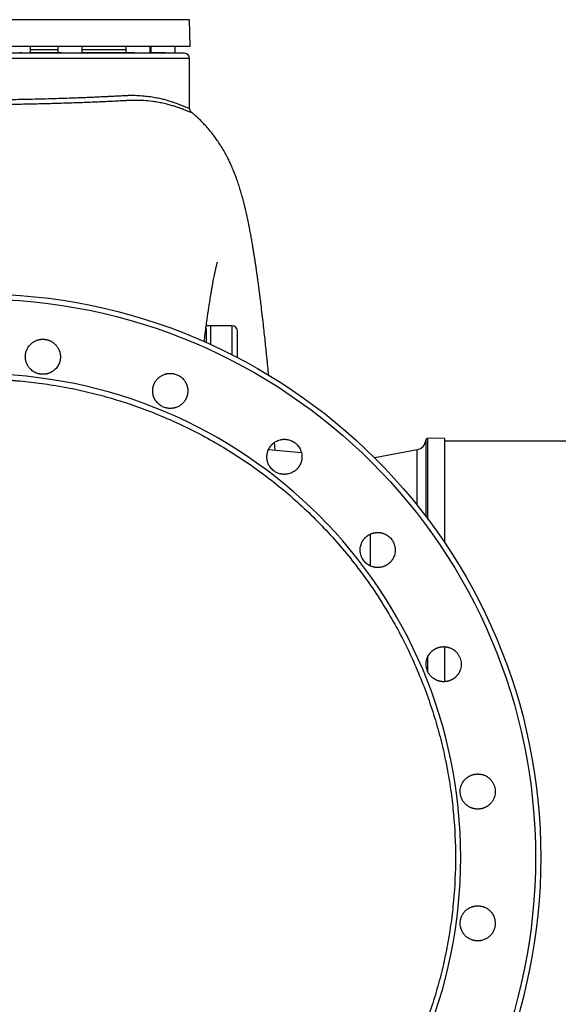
# Model space of a CAD drawing. Header units: inches. Extents: x -21 to 109, y -42 to 31.
# Tile 8 of 15: x 2 to 22, y -5 to 31. Entities that reach past the tile are written whole.
import ezdxf

# ---------------------------------------------------------------- set-up
doc = ezdxf.new("R2010")
doc.units = ezdxf.units.IN
doc.header["$MEASUREMENT"] = 0

msp = doc.modelspace()

# ---------------------------------------------------------------- linework, layer by layer
at = {"color": 7, "linetype": 'Continuous', "lineweight": 25}
for p, q in [((7.873, 31.024), (-7.874, 31.024)), ((7.891, 30.039), (7.873, 31.024)), ((-7.891, 30.039), (7.891, 30.039)), ((1.984, 29.788), (1.984, 30.039)), ((1.984, 29.921), (2.992, 29.921)), ((2.992, 30.039), (2.992, 29.797)), ((3.898, 29.789), (3.898, 30.039)), ((3.898, 29.921), (5.514, 29.921)), ((5.514, 30.039), (5.514, 29.8)), ((6.419, 29.781), (6.419, 30.039)), ((6.437, 30.039), (6.437, 29.809)), ((7.343, 29.785), (7.343, 30.039)), ((3.062, 29.8), (1.984, 29.8)), ((5.514, 29.8), (3.898, 29.8)), ((6.437, 29.809), (6.419, 29.815)), ((6.489, 29.8), (6.419, 29.8)), ((7.681, 29.779), (7.343, 29.785)), ((7.874, 27.736), (7.874, 29.582)), ((7.932, 27.602), (7.933, 27.601)), ((8.661, 19.685), (8.489, 19.688)), ((9.449, 19.685), (8.661, 19.685)), ((11.043, 15.072), (11.019, 15.373)), ((17.323, 15.512), (16.694, 15.523)), ((17.323, 11.647), (17.323, 15.512)), ((73.348, 15.413), (17.323, 15.413)), ((12.015, 14.987), (10.789, 15.094)), ((16.296, 15.096), (14.726, 14.794)), ((14.567, 10.799), (14.567, 11.979)), ((17.323, 6.515), (17.323, 7.806))]:
    msp.add_line(p, q, dxfattribs=at)
at = {"color": 8, "linetype": 'Continuous', "lineweight": 25}
for p, q in [((7.874, 29.582), (-7.874, 29.582)), ((7.681, 29.779), (-7.681, 29.779)), ((8.661, 18.992), (8.661, 19.685)), ((9.449, 18.613), (9.449, 19.685)), ((16.614, 15.451), (16.614, 12.637)), ((16.694, 12.531), (16.694, 15.523)), ((16.296, 13.044), (16.296, 15.096)), ((16.694, 6.873), (16.694, 7.445))]:
    msp.add_line(p, q, dxfattribs=at)
at = {"color": 7, "linetype": 'Continuous', "lineweight": 25}
for radius in [20.874, 20.681]:
    msp.add_circle((0, 0), radius, dxfattribs=at)
for centre, radius, start, end in [((7.677, 29.582), 0.197, 360, 89), ((9.449, 19.488), 0.197, 0, 90), ((0, 0), 17.91, 270, 90), ((16.222, 15.483), 0.394, 280.8855, 355.2723), ((16.693, 15.444), 0.0787, 89, 175.2725)]:
    msp.add_arc(centre, radius, start, end, dxfattribs=at)
for points, knots in [([(1.984, 29.792), (1.984, 29.792), (1.984, 29.792), (1.983, 29.792), (1.982, 29.791), (1.981, 29.791), (1.979, 29.791), (1.977, 29.791), (1.975, 29.791), (1.972, 29.791), (1.965, 29.791), (1.951, 29.79), (1.926, 29.79), (1.895, 29.789), (1.86, 29.789), (1.822, 29.789), (1.783, 29.789), (1.744, 29.79), (1.706, 29.79), (1.671, 29.79), (1.64, 29.791), (1.615, 29.792), (1.6, 29.792), (1.591, 29.793), (1.587, 29.793), (1.584, 29.793), (1.583, 29.793), (1.582, 29.794), (1.582, 29.794)], [0, 0, 0, 0, 0.01393, 0.027796, 0.041625, 0.055444, 0.06928, 0.083159, 0.097108, 0.111153, 0.12532, 0.187939, 0.250388, 0.312665, 0.375678, 0.438289, 0.500279, 0.562173, 0.62509, 0.688032, 0.749923, 0.81199, 0.87452, 0.90575, 0.937095, 0.958114, 0.979051, 1, 1, 1, 1]), ([(3.898, 29.789), (3.898, 29.789), (3.898, 29.789), (3.897, 29.788), (3.896, 29.788), (3.894, 29.788), (3.893, 29.788), (3.89, 29.788), (3.888, 29.787), (3.884, 29.787), (3.881, 29.787), (3.877, 29.787), (3.873, 29.787), (3.868, 29.787), (3.853, 29.786), (3.823, 29.786), (3.767, 29.785), (3.698, 29.785), (3.619, 29.785), (3.534, 29.785), (3.445, 29.786), (3.357, 29.787), (3.271, 29.788), (3.192, 29.789), (3.134, 29.79), (3.094, 29.791), (3.068, 29.792), (3.045, 29.793), (3.029, 29.794), (3.017, 29.794), (3.01, 29.795), (3.003, 29.795), (2.998, 29.795), (2.995, 29.796), (2.993, 29.796), (2.992, 29.796), (2.992, 29.797)], [0, 0, 0, 0, 0.009612, 0.019199, 0.028771, 0.038336, 0.047903, 0.057479, 0.067074, 0.076696, 0.086353, 0.096054, 0.105807, 0.115621, 0.125502, 0.188068, 0.250074, 0.31194, 0.374882, 0.437765, 0.499672, 0.561667, 0.624251, 0.687446, 0.749522, 0.780904, 0.812282, 0.84352, 0.874708, 0.892992, 0.911051, 0.928944, 0.946727, 0.96446, 0.982199, 1, 1, 1, 1]), ([(6.419, 29.786), (6.419, 29.786), (6.419, 29.786), (6.419, 29.786), (6.418, 29.786), (6.416, 29.786), (6.414, 29.785), (6.412, 29.785), (6.409, 29.785), (6.406, 29.785), (6.403, 29.785), (6.399, 29.785), (6.394, 29.785), (6.39, 29.785), (6.375, 29.785), (6.345, 29.785), (6.289, 29.785), (6.22, 29.786), (6.141, 29.786), (6.055, 29.787), (5.967, 29.789), (5.878, 29.79), (5.793, 29.792), (5.714, 29.793), (5.645, 29.795), (5.588, 29.796), (5.556, 29.797), (5.539, 29.798), (5.531, 29.798), (5.525, 29.799), (5.52, 29.799), (5.517, 29.799), (5.514, 29.799), (5.514, 29.8), (5.514, 29.8)], [0, 0, 0, 0, 0.009642, 0.019257, 0.028855, 0.038441, 0.048026, 0.057615, 0.067217, 0.076839, 0.086489, 0.096175, 0.105903, 0.115682, 0.125517, 0.188117, 0.250107, 0.312004, 0.374932, 0.437955, 0.499741, 0.561968, 0.624339, 0.687669, 0.749627, 0.812299, 0.874691, 0.892884, 0.910879, 0.928734, 0.946511, 0.964273, 0.982082, 1, 1, 1, 1]), ([(6.437, 29.809), (6.437, 29.809), (6.437, 29.809), (6.438, 29.808), (6.439, 29.808), (6.441, 29.807), (6.444, 29.806), (6.45, 29.805), (6.458, 29.803), (6.466, 29.801), (6.474, 29.801), (6.481, 29.8), (6.487, 29.8), (6.489, 29.8)], [0, 0, 0, 0, 0.057866, 0.11891, 0.18314, 0.250561, 0.35729, 0.499881, 0.649098, 0.749271, 0.839153, 0.922724, 1, 1, 1, 1]), ([(7.343, 29.785), (7.342, 29.785), (7.342, 29.785), (7.342, 29.785), (7.341, 29.785), (7.339, 29.785), (7.337, 29.785), (7.335, 29.785), (7.333, 29.785), (7.329, 29.785), (7.326, 29.785), (7.322, 29.785), (7.311, 29.785), (7.289, 29.786), (7.248, 29.786), (7.197, 29.787), (7.137, 29.788), (7.07, 29.789), (6.999, 29.791), (6.925, 29.792), (6.849, 29.793), (6.775, 29.795), (6.704, 29.796), (6.638, 29.797), (6.592, 29.798), (6.562, 29.798), (6.545, 29.799), (6.529, 29.799), (6.515, 29.799), (6.501, 29.8), (6.493, 29.8), (6.489, 29.8)], [0, 0, 0, 0, 0.011433, 0.022828, 0.034195, 0.045541, 0.056875, 0.068206, 0.079542, 0.090892, 0.102266, 0.113671, 0.125115, 0.187585, 0.249988, 0.3125, 0.374959, 0.437681, 0.499833, 0.562433, 0.624797, 0.687592, 0.749673, 0.81226, 0.874624, 0.895748, 0.916687, 0.93751, 0.958288, 0.979095, 1, 1, 1, 1]), ([(5.564, 28.026), (5.56, 28.026), (5.55, 28.026), (5.529, 28.025), (5.49, 28.023), (5.416, 28.019), (5.265, 28.011), (4.955, 27.996), (4.49, 27.974), (3.9, 27.95), (3.384, 27.932), (2.96, 27.919), (2.634, 27.91), (2.306, 27.902), (1.972, 27.895), (1.637, 27.889), (1.379, 27.885), (1.202, 27.883), (1.104, 27.881), (1.006, 27.88), (0.908, 27.879), (0.81, 27.879), (0.713, 27.878), (0.649, 27.877), (0.616, 27.877)], [0, 0, 0, 0, 0.002474, 0.007714, 0.015739, 0.031469, 0.062908, 0.125752, 0.251411, 0.376147, 0.50058, 0.564165, 0.625658, 0.689221, 0.751047, 0.813913, 0.875528, 0.89345, 0.911355, 0.929227, 0.947047, 0.964796, 0.982452, 1, 1, 1, 1]), ([(7.934, 27.601), (7.917, 27.619), (7.883, 27.656), (7.877, 27.712), (7.874, 27.74)], [0, 0, 0, 0, 0.503044, 1, 1, 1, 1]), ([(10.8, 17.855), (10.796, 17.904), (10.784, 18.023), (10.767, 18.203), (10.748, 18.39), (10.727, 18.596), (10.703, 18.837), (10.672, 19.126), (10.639, 19.435), (10.602, 19.765), (10.562, 20.116), (10.524, 20.431), (10.49, 20.707), (10.461, 20.935), (10.432, 21.153), (10.407, 21.341), (10.386, 21.494), (10.368, 21.622), (10.35, 21.746), (10.331, 21.875), (10.311, 22.011), (10.29, 22.151), (10.268, 22.294), (10.244, 22.439), (10.221, 22.581), (10.199, 22.712), (10.18, 22.821), (10.164, 22.912), (10.15, 22.992), (10.135, 23.075), (10.118, 23.167), (10.098, 23.271), (10.075, 23.387), (10.052, 23.505), (10.028, 23.617), (10.004, 23.73), (9.98, 23.839), (9.957, 23.938), (9.939, 24.016), (9.922, 24.085), (9.906, 24.153), (9.887, 24.226), (9.866, 24.311), (9.84, 24.408), (9.812, 24.509), (9.782, 24.613), (9.751, 24.716), (9.719, 24.82), (9.687, 24.919), (9.653, 25.021), (9.622, 25.11), (9.592, 25.192), (9.564, 25.267), (9.533, 25.346), (9.503, 25.422), (9.476, 25.486), (9.454, 25.537), (9.433, 25.585), (9.409, 25.641), (9.377, 25.71), (9.34, 25.789), (9.293, 25.884), (9.229, 26.008), (9.132, 26.184), (9.02, 26.37), (8.905, 26.544), (8.799, 26.693), (8.693, 26.83), (8.584, 26.964), (8.461, 27.103), (8.321, 27.251), (8.186, 27.382), (8.075, 27.482), (8, 27.546), (7.955, 27.584), (7.934, 27.601), (7.932, 27.602)], [0, 0, 0, 0, 0.011755, 0.028862, 0.044264, 0.05805, 0.080466, 0.10519, 0.132229, 0.161622, 0.193686, 0.228529, 0.250372, 0.273195, 0.295969, 0.316039, 0.330836, 0.343634, 0.356424, 0.370193, 0.384944, 0.400632, 0.41626, 0.432704, 0.449757, 0.465286, 0.478736, 0.488427, 0.497895, 0.507553, 0.518429, 0.531086, 0.545376, 0.561122, 0.574615, 0.587547, 0.603371, 0.615317, 0.625223, 0.633358, 0.641809, 0.651006, 0.661448, 0.674139, 0.687847, 0.699818, 0.713978, 0.726788, 0.738743, 0.750775, 0.763865, 0.770984, 0.779428, 0.789067, 0.797871, 0.80516, 0.81093, 0.815192, 0.821024, 0.828217, 0.83678, 0.845222, 0.857625, 0.873561, 0.891734, 0.90733, 0.920314, 0.931494, 0.943015, 0.955024, 0.967883, 0.98209, 0.989559, 0.995377, 0.999677, 1, 1, 1, 1]), ([(8.412, 19.102), (8.415, 19.128), (8.432, 19.257), (8.46, 19.47), (8.494, 19.728), (8.526, 19.952), (8.554, 20.152), (8.582, 20.339), (8.61, 20.523), (8.638, 20.703), (8.666, 20.875), (8.693, 21.036), (8.718, 21.177), (8.741, 21.303), (8.762, 21.415), (8.781, 21.513), (8.796, 21.584), (8.806, 21.634), (8.814, 21.673), (8.824, 21.719), (8.835, 21.766), (8.845, 21.81), (8.853, 21.845), (8.861, 21.88), (8.87, 21.918), (8.881, 21.958), (8.89, 21.992), (8.897, 22.018), (8.901, 22.032), (8.903, 22.038), (8.904, 22.041), (8.903, 22.04), (8.903, 22.04)], [0, 0, 0, 0, 0.015755, 0.077083, 0.133415, 0.183015, 0.228118, 0.272929, 0.319522, 0.367886, 0.417223, 0.464854, 0.510568, 0.550275, 0.590552, 0.629283, 0.662546, 0.676728, 0.694425, 0.715924, 0.741145, 0.765105, 0.784762, 0.800755, 0.830671, 0.863389, 0.896654, 0.928912, 0.96051, 0.978352, 0.99633, 1, 1, 1, 1]), ([(9.646, 18.505), (9.646, 18.554), (9.646, 18.705), (9.646, 18.91), (9.646, 19.122), (9.646, 19.285), (9.646, 19.402), (9.646, 19.475), (9.646, 19.484), (9.646, 19.488)], [0, 0, 0, 0, 0.074226, 0.228522, 0.382818, 0.537113, 0.691409, 0.845704, 1, 1, 1, 1]), ([(1.791, 18.541), (1.791, 18.546), (1.791, 18.557), (1.792, 18.573), (1.793, 18.589), (1.794, 18.605), (1.796, 18.62), (1.798, 18.636), (1.801, 18.652), (1.804, 18.667), (1.807, 18.683), (1.811, 18.698), (1.815, 18.714), (1.819, 18.729), (1.824, 18.744), (1.829, 18.759), (1.835, 18.775), (1.849, 18.811), (1.877, 18.867), (1.924, 18.937), (1.976, 18.997), (2.031, 19.046), (2.084, 19.085), (2.141, 19.118), (2.19, 19.141), (2.23, 19.155), (2.259, 19.165), (2.289, 19.173), (2.319, 19.179), (2.349, 19.184), (2.379, 19.188), (2.41, 19.19), (2.431, 19.19), (2.441, 19.19)], [0, 0, 0, 0, 0.01571, 0.031368, 0.046982, 0.062562, 0.078117, 0.093656, 0.10919, 0.124727, 0.140277, 0.15585, 0.171456, 0.187104, 0.202803, 0.218563, 0.234395, 0.250306, 0.333586, 0.416415, 0.500227, 0.565882, 0.631633, 0.695149, 0.758716, 0.789089, 0.819277, 0.849341, 0.879344, 0.909349, 0.939419, 0.969615, 1, 1, 1, 1]), ([(2.441, 19.19), (2.447, 19.19), (2.458, 19.19), (2.475, 19.19), (2.491, 19.189), (2.508, 19.187), (2.525, 19.185), (2.541, 19.183), (2.557, 19.18), (2.574, 19.177), (2.59, 19.173), (2.606, 19.169), (2.622, 19.165), (2.638, 19.16), (2.654, 19.155), (2.67, 19.149), (2.721, 19.129), (2.803, 19.086), (2.899, 19.006), (2.976, 18.915), (3.02, 18.839), (3.043, 18.785), (3.054, 18.755), (3.064, 18.726), (3.072, 18.695), (3.079, 18.665), (3.084, 18.634), (3.088, 18.603), (3.09, 18.572), (3.09, 18.551), (3.091, 18.541)], [0, 0, 0, 0, 0.0165489, 0.033034, 0.0494649, 0.0658513, 0.0822032, 0.0985303, 0.1148427, 0.1311502, 0.1474629, 0.1637907, 0.1801435, 0.1965314, 0.2129641, 0.2294514, 0.246003, 0.3728569, 0.4996668, 0.6117813, 0.7236712, 0.7548703, 0.7857781, 0.8164654, 0.8470041, 0.8774669, 0.9079262, 0.9384543, 0.9691224, 1, 1, 1, 1]), ([(2.441, 17.891), (2.435, 17.891), (2.424, 17.891), (2.407, 17.892), (2.391, 17.893), (2.374, 17.894), (2.358, 17.896), (2.341, 17.899), (2.325, 17.901), (2.309, 17.905), (2.292, 17.908), (2.276, 17.912), (2.26, 17.917), (2.244, 17.922), (2.229, 17.927), (2.213, 17.933), (2.175, 17.947), (2.118, 17.975), (2.046, 18.023), (1.97, 18.089), (1.897, 18.177), (1.852, 18.262), (1.829, 18.322), (1.819, 18.352), (1.811, 18.383), (1.804, 18.414), (1.798, 18.445), (1.794, 18.477), (1.792, 18.509), (1.791, 18.53), (1.791, 18.541)], [0, 0, 0, 0, 0.016521, 0.032965, 0.049342, 0.065665, 0.081946, 0.098197, 0.114429, 0.130656, 0.146889, 0.163141, 0.179423, 0.195748, 0.212127, 0.228573, 0.245097, 0.330244, 0.414614, 0.499864, 0.624554, 0.749675, 0.781064, 0.812273, 0.843377, 0.874452, 0.905575, 0.936822, 0.968272, 1, 1, 1, 1]), ([(3.091, 18.541), (3.091, 18.535), (3.09, 18.525), (3.09, 18.508), (3.089, 18.492), (3.087, 18.476), (3.086, 18.461), (3.084, 18.445), (3.081, 18.429), (3.078, 18.414), (3.075, 18.398), (3.071, 18.383), (3.067, 18.367), (3.063, 18.352), (3.058, 18.337), (3.053, 18.322), (3.047, 18.307), (3.032, 18.27), (3.005, 18.215), (2.958, 18.144), (2.905, 18.084), (2.851, 18.035), (2.796, 17.996), (2.739, 17.962), (2.69, 17.94), (2.651, 17.926), (2.622, 17.916), (2.592, 17.909), (2.562, 17.902), (2.532, 17.897), (2.502, 17.894), (2.472, 17.892), (2.451, 17.891), (2.441, 17.891)], [0, 0, 0, 0, 0.015909, 0.031737, 0.047496, 0.063193, 0.07884, 0.094444, 0.110017, 0.125567, 0.141104, 0.156639, 0.172179, 0.187735, 0.203317, 0.218933, 0.234593, 0.250306, 0.334135, 0.416956, 0.500228, 0.566661, 0.633006, 0.696792, 0.760545, 0.790739, 0.820713, 0.850538, 0.880288, 0.910035, 0.939855, 0.969819, 1, 1, 1, 1]), ([(6.529, 17.445), (6.53, 17.451), (6.533, 17.461), (6.538, 17.477), (6.543, 17.492), (6.549, 17.507), (6.555, 17.522), (6.561, 17.537), (6.567, 17.552), (6.575, 17.566), (6.582, 17.581), (6.59, 17.595), (6.598, 17.609), (6.606, 17.623), (6.631, 17.661), (6.678, 17.721), (6.758, 17.794), (6.852, 17.855), (6.931, 17.888), (6.986, 17.904), (7.014, 17.911), (7.042, 17.917), (7.07, 17.921), (7.099, 17.925), (7.128, 17.927), (7.147, 17.927), (7.156, 17.927)], [0, 0, 0, 0, 0.019093, 0.038138, 0.057146, 0.076129, 0.0951, 0.114069, 0.13305, 0.152053, 0.171091, 0.190177, 0.209321, 0.228536, 0.247834, 0.371599, 0.495949, 0.629353, 0.76311, 0.797087, 0.830915, 0.864656, 0.898372, 0.932126, 0.965982, 1, 1, 1, 1]), ([(7.156, 17.927), (7.162, 17.927), (7.173, 17.927), (7.189, 17.926), (7.205, 17.925), (7.221, 17.924), (7.237, 17.922), (7.253, 17.92), (7.269, 17.917), (7.285, 17.914), (7.32, 17.907), (7.372, 17.892), (7.44, 17.863), (7.505, 17.827), (7.565, 17.784), (7.621, 17.734), (7.668, 17.679), (7.709, 17.622), (7.742, 17.561), (7.769, 17.496), (7.79, 17.427), (7.803, 17.356), (7.806, 17.297), (7.806, 17.253), (7.804, 17.224), (7.801, 17.195), (7.797, 17.166), (7.791, 17.137), (7.786, 17.119), (7.784, 17.109)], [0, 0, 0, 0, 0.013652, 0.027278, 0.040884, 0.05448, 0.068072, 0.081668, 0.095277, 0.108906, 0.122562, 0.184275, 0.246, 0.308183, 0.370378, 0.433037, 0.495697, 0.552651, 0.609584, 0.669774, 0.729897, 0.791271, 0.85252, 0.877263, 0.901875, 0.926404, 0.950901, 0.975417, 1, 1, 1, 1]), ([(0, 17.717), (0.028, 17.716), (0.084, 17.716), (0.168, 17.716), (0.252, 17.715), (0.336, 17.713), (0.42, 17.712), (0.503, 17.709), (0.587, 17.707), (0.671, 17.704), (0.755, 17.701), (0.839, 17.697), (0.922, 17.693), (1.006, 17.688), (1.09, 17.683), (1.174, 17.678), (1.257, 17.672), (1.341, 17.666), (1.425, 17.659), (1.508, 17.652), (1.701, 17.635), (2.002, 17.605), (2.411, 17.553), (2.818, 17.493), (3.367, 17.398), (4.056, 17.253), (4.884, 17.037), (5.707, 16.78), (6.53, 16.477), (7.342, 16.132), (8.145, 15.742), (8.931, 15.309), (9.702, 14.833), (10.449, 14.317), (11.173, 13.759), (11.868, 13.164), (12.533, 12.533), (13.164, 11.868), (13.759, 11.173), (14.317, 10.449), (14.833, 9.702), (15.309, 8.931), (15.742, 8.145), (16.132, 7.342), (16.477, 6.53), (16.78, 5.707), (17.037, 4.884), (17.253, 4.056), (17.426, 3.233), (17.558, 2.411), (17.68, 1.338), (17.74, 0), (17.68, -1.338), (17.558, -2.411), (17.426, -3.233), (17.253, -4.055), (17.037, -4.884), (16.78, -5.707), (16.477, -6.53), (16.132, -7.342), (15.742, -8.145), (15.309, -8.931), (14.833, -9.702), (14.317, -10.449), (13.759, -11.173), (13.164, -11.868), (12.533, -12.533), (11.868, -13.164), (11.173, -13.759), (10.449, -14.317), (9.702, -14.833), (8.931, -15.309), (8.145, -15.742), (7.342, -16.132), (6.53, -16.477), (5.707, -16.78), (4.884, -17.037), (4.056, -17.253), (3.367, -17.398), (2.818, -17.493), (2.411, -17.553), (2.002, -17.605), (1.676, -17.638), (1.433, -17.659), (1.274, -17.671), (1.115, -17.682), (0.956, -17.691), (0.797, -17.699), (0.638, -17.705), (0.478, -17.71), (0.319, -17.714), (0.159, -17.716), (0.053, -17.716), (0, -17.717)], [0, 0, 0, 0, 0.001508, 0.003016, 0.004524, 0.006032, 0.007539, 0.009047, 0.010554, 0.012061, 0.013568, 0.015075, 0.016582, 0.018089, 0.019596, 0.021104, 0.022611, 0.024119, 0.025627, 0.027135, 0.028643, 0.036047, 0.043447, 0.050847, 0.058251, 0.073493, 0.088736, 0.104366, 0.119996, 0.13595, 0.151904, 0.16811, 0.184316, 0.200694, 0.217073, 0.233539, 0.250006, 0.266472, 0.282938, 0.299317, 0.315696, 0.331901, 0.348108, 0.364061, 0.380016, 0.395645, 0.411276, 0.426518, 0.441761, 0.456563, 0.471366, 0.5, 0.528634, 0.543436, 0.558239, 0.573481, 0.588724, 0.604354, 0.619984, 0.635938, 0.651892, 0.668098, 0.684304, 0.700683, 0.717062, 0.733528, 0.749994, 0.76646, 0.782927, 0.799305, 0.815684, 0.83189, 0.848096, 0.86405, 0.880004, 0.895634, 0.911264, 0.926506, 0.941749, 0.949153, 0.956553, 0.963953, 0.971357, 0.974222, 0.977087, 0.979951, 0.982815, 0.985678, 0.988542, 0.991405, 0.994269, 0.997134, 1, 1, 1, 1]), ([(7.156, 16.628), (7.151, 16.628), (7.14, 16.628), (7.124, 16.628), (7.108, 16.629), (7.092, 16.631), (7.076, 16.633), (7.06, 16.635), (7.044, 16.637), (7.028, 16.641), (6.993, 16.648), (6.941, 16.663), (6.872, 16.692), (6.808, 16.728), (6.747, 16.771), (6.692, 16.821), (6.643, 16.877), (6.601, 16.937), (6.566, 17.003), (6.538, 17.073), (6.519, 17.145), (6.509, 17.215), (6.506, 17.268), (6.507, 17.309), (6.509, 17.336), (6.512, 17.364), (6.517, 17.391), (6.522, 17.418), (6.527, 17.436), (6.529, 17.445)], [0, 0, 0, 0, 0.013675, 0.027317, 0.040935, 0.054539, 0.068139, 0.081743, 0.095362, 0.109003, 0.122678, 0.184501, 0.246338, 0.308683, 0.371044, 0.433905, 0.496798, 0.557402, 0.618075, 0.683339, 0.748753, 0.80433, 0.860077, 0.883384, 0.90664, 0.929886, 0.953167, 0.976523, 1, 1, 1, 1]), ([(7.784, 17.109), (7.782, 17.104), (7.78, 17.093), (7.775, 17.078), (7.769, 17.062), (7.764, 17.047), (7.758, 17.032), (7.752, 17.017), (7.745, 17.002), (7.738, 16.987), (7.73, 16.973), (7.723, 16.959), (7.714, 16.944), (7.706, 16.931), (7.681, 16.892), (7.633, 16.832), (7.553, 16.759), (7.459, 16.698), (7.379, 16.666), (7.325, 16.65), (7.297, 16.643), (7.269, 16.637), (7.241, 16.633), (7.213, 16.63), (7.185, 16.628), (7.166, 16.628), (7.156, 16.628)], [0, 0, 0, 0, 0.019415, 0.038747, 0.058009, 0.077212, 0.096368, 0.115491, 0.134591, 0.153682, 0.172776, 0.191884, 0.211019, 0.230193, 0.249417, 0.374288, 0.498603, 0.632703, 0.766419, 0.799982, 0.833367, 0.866642, 0.899873, 0.933132, 0.966484, 1, 1, 1, 1]), ([(10.822, 15.161), (10.825, 15.166), (10.83, 15.175), (10.839, 15.189), (10.848, 15.203), (10.857, 15.216), (10.867, 15.229), (10.877, 15.242), (10.887, 15.255), (10.898, 15.267), (10.909, 15.279), (10.92, 15.291), (10.932, 15.303), (10.944, 15.314), (10.968, 15.335), (11.005, 15.365), (11.065, 15.404), (11.138, 15.44), (11.207, 15.462), (11.257, 15.474), (11.289, 15.479), (11.32, 15.483), (11.352, 15.485), (11.374, 15.486), (11.384, 15.486)], [0, 0, 0, 0, 0.024149, 0.048235, 0.072273, 0.096279, 0.120268, 0.144255, 0.168256, 0.192286, 0.21636, 0.240496, 0.264707, 0.289009, 0.313419, 0.404731, 0.496347, 0.630291, 0.764655, 0.811781, 0.858769, 0.905727, 0.952768, 1, 1, 1, 1]), ([(11.384, 15.486), (11.389, 15.486), (11.4, 15.486), (11.415, 15.485), (11.431, 15.484), (11.446, 15.483), (11.461, 15.481), (11.477, 15.479), (11.492, 15.477), (11.507, 15.474), (11.522, 15.471), (11.537, 15.468), (11.575, 15.458), (11.633, 15.438), (11.709, 15.401), (11.779, 15.354), (11.843, 15.299), (11.899, 15.236), (11.945, 15.168), (11.982, 15.096), (12.009, 15.02), (12.028, 14.939), (12.035, 14.856), (12.033, 14.774), (12.022, 14.71), (12.01, 14.662), (12.001, 14.631), (11.99, 14.6), (11.977, 14.57), (11.963, 14.54), (11.952, 14.521), (11.947, 14.512)], [0, 0, 0, 0, 0.011404, 0.022783, 0.034141, 0.045486, 0.056823, 0.068157, 0.079497, 0.090846, 0.102212, 0.1136, 0.125016, 0.187145, 0.249291, 0.311097, 0.372915, 0.434397, 0.495889, 0.55414, 0.612381, 0.674127, 0.735806, 0.795585, 0.855236, 0.879553, 0.903712, 0.927774, 0.951802, 0.975857, 1, 1, 1, 1]), ([(11.384, 14.187), (11.379, 14.187), (11.369, 14.187), (11.353, 14.187), (11.338, 14.188), (11.322, 14.19), (11.307, 14.191), (11.291, 14.193), (11.276, 14.196), (11.261, 14.199), (11.245, 14.202), (11.23, 14.205), (11.193, 14.215), (11.134, 14.235), (11.058, 14.272), (10.988, 14.319), (10.925, 14.375), (10.869, 14.437), (10.823, 14.507), (10.785, 14.581), (10.757, 14.661), (10.739, 14.746), (10.733, 14.83), (10.737, 14.91), (10.748, 14.97), (10.76, 15.015), (10.769, 15.045), (10.78, 15.075), (10.792, 15.104), (10.806, 15.133), (10.817, 15.152), (10.822, 15.161)], [0, 0, 0, 0, 0.011495, 0.022956, 0.034392, 0.045809, 0.057215, 0.068615, 0.080017, 0.091429, 0.102858, 0.114309, 0.125791, 0.18812, 0.250453, 0.312258, 0.374075, 0.435358, 0.496659, 0.557343, 0.618078, 0.683465, 0.748988, 0.804223, 0.859629, 0.883023, 0.906343, 0.929643, 0.952982, 0.976415, 1, 1, 1, 1]), ([(11.947, 14.512), (11.944, 14.507), (11.939, 14.498), (11.931, 14.485), (11.922, 14.472), (11.913, 14.459), (11.904, 14.447), (11.895, 14.435), (11.885, 14.423), (11.875, 14.411), (11.865, 14.399), (11.855, 14.388), (11.828, 14.361), (11.781, 14.32), (11.708, 14.271), (11.628, 14.232), (11.56, 14.21), (11.509, 14.199), (11.478, 14.193), (11.447, 14.19), (11.416, 14.187), (11.395, 14.187), (11.384, 14.187)], [0, 0, 0, 0, 0.022878, 0.045682, 0.068424, 0.091118, 0.113776, 0.136412, 0.159039, 0.181668, 0.204314, 0.226988, 0.249704, 0.374831, 0.499526, 0.634228, 0.76851, 0.814979, 0.861249, 0.907434, 0.953646, 1, 1, 1, 1]), ([(14.377, 11.844), (14.381, 11.847), (14.388, 11.855), (14.4, 11.866), (14.412, 11.876), (14.424, 11.887), (14.437, 11.897), (14.449, 11.906), (14.462, 11.915), (14.475, 11.924), (14.488, 11.933), (14.502, 11.941), (14.516, 11.949), (14.53, 11.957), (14.544, 11.964), (14.558, 11.971), (14.573, 11.978), (14.593, 11.987), (14.618, 11.996), (14.648, 12.006), (14.678, 12.015), (14.709, 12.022), (14.741, 12.027), (14.772, 12.031), (14.804, 12.033), (14.826, 12.034), (14.836, 12.034)], [0, 0, 0, 0, 0.0313968, 0.0626885, 0.0938935, 0.1250302, 0.1561171, 0.1871731, 0.2182172, 0.2492685, 0.2803461, 0.3114693, 0.3426573, 0.3739294, 0.4053046, 0.436802, 0.4684406, 0.5002391, 0.5629773, 0.6253398, 0.6874741, 0.7495304, 0.8116601, 0.8740147, 0.9367451, 1, 1, 1, 1]), ([(14.836, 12.034), (14.842, 12.034), (14.853, 12.034), (14.87, 12.033), (14.886, 12.032), (14.903, 12.031), (14.919, 12.029), (14.936, 12.026), (14.952, 12.024), (14.968, 12.02), (14.985, 12.017), (15.001, 12.013), (15.017, 12.008), (15.057, 11.996), (15.121, 11.971), (15.202, 11.924), (15.276, 11.866), (15.34, 11.798), (15.394, 11.721), (15.436, 11.639), (15.466, 11.552), (15.484, 11.46), (15.488, 11.366), (15.478, 11.273), (15.456, 11.184), (15.43, 11.119), (15.407, 11.074), (15.392, 11.047), (15.375, 11.02), (15.357, 10.995), (15.338, 10.971), (15.317, 10.947), (15.303, 10.932), (15.296, 10.925)], [0, 0, 0, 0, 0.010925, 0.021819, 0.032688, 0.04354, 0.05438, 0.065217, 0.076056, 0.086906, 0.097773, 0.108663, 0.119583, 0.130541, 0.191606, 0.252706, 0.313835, 0.374977, 0.435992, 0.497019, 0.556455, 0.61589, 0.678527, 0.741106, 0.799456, 0.857678, 0.87821, 0.898597, 0.918886, 0.939124, 0.959358, 0.979634, 1, 1, 1, 1]), ([(14.836, 10.735), (14.831, 10.735), (14.82, 10.735), (14.803, 10.735), (14.786, 10.737), (14.77, 10.738), (14.754, 10.74), (14.737, 10.742), (14.721, 10.745), (14.705, 10.748), (14.689, 10.752), (14.673, 10.756), (14.657, 10.76), (14.617, 10.772), (14.554, 10.797), (14.474, 10.843), (14.4, 10.9), (14.334, 10.969), (14.279, 11.046), (14.236, 11.13), (14.206, 11.219), (14.188, 11.313), (14.185, 11.411), (14.196, 11.506), (14.219, 11.592), (14.244, 11.654), (14.267, 11.697), (14.282, 11.723), (14.298, 11.749), (14.316, 11.774), (14.335, 11.798), (14.355, 11.821), (14.37, 11.836), (14.377, 11.844)], [0, 0, 0, 0, 0.010913, 0.021787, 0.032627, 0.043442, 0.054239, 0.065025, 0.075807, 0.086593, 0.09739, 0.108206, 0.119048, 0.129923, 0.189897, 0.249846, 0.311573, 0.373305, 0.434865, 0.496437, 0.557577, 0.618752, 0.684076, 0.749518, 0.804371, 0.859392, 0.8795, 0.899526, 0.919514, 0.93951, 0.959559, 0.979707, 1, 1, 1, 1]), ([(15.296, 10.925), (15.292, 10.921), (15.284, 10.914), (15.272, 10.903), (15.26, 10.892), (15.248, 10.882), (15.236, 10.872), (15.223, 10.862), (15.21, 10.853), (15.197, 10.844), (15.184, 10.835), (15.17, 10.827), (15.156, 10.819), (15.143, 10.811), (15.128, 10.804), (15.114, 10.797), (15.1, 10.79), (15.08, 10.782), (15.055, 10.772), (15.024, 10.762), (14.994, 10.754), (14.963, 10.747), (14.932, 10.741), (14.9, 10.738), (14.868, 10.735), (14.847, 10.735), (14.836, 10.735)], [0, 0, 0, 0, 0.031793, 0.063427, 0.094921, 0.126293, 0.157562, 0.188749, 0.219871, 0.250948, 0.282, 0.313045, 0.344103, 0.375192, 0.406332, 0.437541, 0.468837, 0.500239, 0.563524, 0.62627, 0.688629, 0.750755, 0.812802, 0.874923, 0.937273, 1, 1, 1, 1]), ([(17.277, 6.507), (17.272, 6.507), (17.261, 6.507), (17.245, 6.508), (17.229, 6.509), (17.213, 6.51), (17.197, 6.512), (17.181, 6.514), (17.165, 6.516), (17.15, 6.519), (17.134, 6.523), (17.118, 6.527), (17.103, 6.531), (17.087, 6.535), (17.072, 6.54), (17.031, 6.554), (16.966, 6.583), (16.881, 6.639), (16.803, 6.708), (16.736, 6.792), (16.684, 6.884), (16.649, 6.982), (16.629, 7.083), (16.626, 7.187), (16.639, 7.292), (16.669, 7.391), (16.712, 7.481), (16.753, 7.542), (16.787, 7.583), (16.808, 7.606), (16.829, 7.627), (16.852, 7.648), (16.875, 7.667), (16.9, 7.686), (16.926, 7.703), (16.944, 7.714), (16.952, 7.719)], [0, 0, 0, 0, 0.00956, 0.019079, 0.028563, 0.038019, 0.047452, 0.056867, 0.066272, 0.075671, 0.085071, 0.094478, 0.103897, 0.113335, 0.122797, 0.132289, 0.190119, 0.247872, 0.311053, 0.374218, 0.435668, 0.497123, 0.556779, 0.616451, 0.679526, 0.74269, 0.798831, 0.855144, 0.8733, 0.891361, 0.909366, 0.927356, 0.945373, 0.963459, 0.981654, 1, 1, 1, 1]), ([(16.952, 7.719), (16.957, 7.722), (16.967, 7.727), (16.982, 7.735), (16.997, 7.742), (17.012, 7.749), (17.027, 7.756), (17.042, 7.762), (17.058, 7.768), (17.073, 7.773), (17.089, 7.778), (17.105, 7.783), (17.121, 7.787), (17.138, 7.791), (17.159, 7.795), (17.185, 7.8), (17.215, 7.803), (17.246, 7.806), (17.267, 7.806), (17.277, 7.806)], [0, 0, 0, 0, 0.04903, 0.097928, 0.146726, 0.195455, 0.244147, 0.292834, 0.34155, 0.390326, 0.439195, 0.48819, 0.537343, 0.586686, 0.636252, 0.727082, 0.817846, 0.90875, 1, 1, 1, 1]), ([(17.277, 7.806), (17.283, 7.806), (17.294, 7.806), (17.31, 7.805), (17.326, 7.804), (17.343, 7.803), (17.359, 7.801), (17.375, 7.799), (17.391, 7.796), (17.407, 7.793), (17.423, 7.79), (17.439, 7.786), (17.454, 7.782), (17.47, 7.777), (17.486, 7.772), (17.528, 7.757), (17.596, 7.726), (17.682, 7.668), (17.758, 7.598), (17.822, 7.516), (17.872, 7.425), (17.906, 7.329), (17.926, 7.228), (17.929, 7.123), (17.915, 7.018), (17.884, 6.918), (17.84, 6.827), (17.797, 6.765), (17.763, 6.725), (17.743, 6.703), (17.722, 6.682), (17.7, 6.662), (17.677, 6.644), (17.653, 6.626), (17.628, 6.609), (17.611, 6.599), (17.602, 6.594)], [0, 0, 0, 0, 0.00966, 0.019289, 0.028893, 0.038478, 0.048049, 0.057612, 0.067175, 0.076742, 0.08632, 0.095915, 0.105532, 0.115179, 0.12486, 0.134582, 0.194812, 0.255123, 0.316462, 0.377822, 0.437898, 0.497979, 0.558198, 0.618418, 0.681551, 0.744636, 0.802005, 0.859252, 0.877056, 0.894725, 0.912296, 0.929807, 0.947295, 0.964799, 0.982355, 1, 1, 1, 1]), ([(17.602, 6.594), (17.597, 6.591), (17.588, 6.586), (17.574, 6.578), (17.559, 6.571), (17.545, 6.564), (17.53, 6.558), (17.515, 6.552), (17.5, 6.546), (17.485, 6.541), (17.47, 6.536), (17.455, 6.531), (17.434, 6.526), (17.407, 6.52), (17.375, 6.514), (17.342, 6.51), (17.31, 6.507), (17.288, 6.507), (17.277, 6.507)], [0, 0, 0, 0, 0.047617, 0.095068, 0.142381, 0.189585, 0.23671, 0.283785, 0.330838, 0.377899, 0.424996, 0.472158, 0.519414, 0.616048, 0.712178, 0.80805, 0.903909, 1, 1, 1, 1]), ([(18.541, 1.791), (18.535, 1.791), (18.524, 1.791), (18.507, 1.792), (18.49, 1.793), (18.474, 1.795), (18.457, 1.797), (18.441, 1.799), (18.424, 1.802), (18.408, 1.805), (18.392, 1.808), (18.376, 1.812), (18.36, 1.817), (18.344, 1.822), (18.328, 1.827), (18.313, 1.833), (18.297, 1.839), (18.255, 1.856), (18.189, 1.891), (18.103, 1.957), (18.025, 2.04), (17.963, 2.137), (17.919, 2.242), (17.894, 2.352), (17.888, 2.465), (17.903, 2.579), (17.937, 2.691), (17.991, 2.792), (18.057, 2.879), (18.115, 2.933), (18.159, 2.966), (18.183, 2.984), (18.208, 2.999), (18.234, 3.014), (18.26, 3.027), (18.287, 3.039), (18.315, 3.05), (18.344, 3.06), (18.363, 3.066), (18.373, 3.068)], [0, 0, 0, 0, 0.009062, 0.018075, 0.027046, 0.03598, 0.044883, 0.053762, 0.062622, 0.071469, 0.080309, 0.089149, 0.097993, 0.106849, 0.115721, 0.124616, 0.13354, 0.142497, 0.197899, 0.253158, 0.315814, 0.378414, 0.438167, 0.49792, 0.558158, 0.618407, 0.681811, 0.745288, 0.800786, 0.85645, 0.872468, 0.88839, 0.904249, 0.92008, 0.935916, 0.951792, 0.967742, 0.9838, 1, 1, 1, 1]), ([(18.373, 3.068), (18.378, 3.07), (18.388, 3.072), (18.403, 3.076), (18.418, 3.079), (18.433, 3.082), (18.448, 3.084), (18.463, 3.086), (18.479, 3.088), (18.494, 3.089), (18.51, 3.09), (18.525, 3.09), (18.536, 3.091), (18.541, 3.091)], [0, 0, 0, 0, 0.090921, 0.181686, 0.272346, 0.36295, 0.453552, 0.544202, 0.634953, 0.725856, 0.816963, 0.908328, 1, 1, 1, 1]), ([(18.541, 3.091), (18.546, 3.091), (18.558, 3.09), (18.575, 3.09), (18.592, 3.089), (18.609, 3.087), (18.625, 3.085), (18.642, 3.083), (18.659, 3.08), (18.675, 3.077), (18.692, 3.073), (18.708, 3.069), (18.724, 3.064), (18.741, 3.059), (18.757, 3.054), (18.773, 3.048), (18.817, 3.03), (18.887, 2.994), (18.977, 2.927), (19.056, 2.843), (19.119, 2.745), (19.163, 2.638), (19.188, 2.527), (19.193, 2.414), (19.178, 2.299), (19.143, 2.187), (19.088, 2.086), (19.02, 1.998), (18.96, 1.943), (18.914, 1.909), (18.887, 1.891), (18.859, 1.874), (18.83, 1.859), (18.801, 1.845), (18.771, 1.833), (18.74, 1.822), (18.719, 1.816), (18.709, 1.813)], [0, 0, 0, 0, 0.0091245, 0.0182157, 0.0272795, 0.0363221, 0.0453495, 0.054368, 0.0633838, 0.0724031, 0.0814323, 0.0904776, 0.0995454, 0.1086417, 0.117773, 0.1269453, 0.1361647, 0.1942915, 0.2525684, 0.3154154, 0.3783141, 0.4387968, 0.4992861, 0.5599943, 0.620707, 0.6841297, 0.7475166, 0.8041272, 0.8606199, 0.8782809, 0.8957857, 0.913178, 0.9305019, 0.947802, 0.9651226, 0.9825076, 1, 1, 1, 1]), ([(18.709, 1.813), (18.704, 1.812), (18.694, 1.81), (18.679, 1.806), (18.664, 1.803), (18.648, 1.8), (18.633, 1.798), (18.618, 1.796), (18.602, 1.794), (18.587, 1.793), (18.572, 1.792), (18.556, 1.791), (18.546, 1.791), (18.541, 1.791)], [0, 0, 0, 0, 0.091672, 0.183036, 0.274144, 0.365047, 0.455798, 0.546448, 0.63705, 0.727654, 0.818314, 0.909079, 1, 1, 1, 1]), ([(18.541, -3.091), (18.535, -3.091), (18.525, -3.09), (18.508, -3.09), (18.492, -3.089), (18.476, -3.087), (18.461, -3.086), (18.445, -3.084), (18.429, -3.081), (18.414, -3.078), (18.398, -3.075), (18.383, -3.071), (18.367, -3.067), (18.352, -3.063), (18.337, -3.058), (18.322, -3.053), (18.307, -3.047), (18.277, -3.035), (18.234, -3.015), (18.179, -2.982), (18.128, -2.944), (18.064, -2.886), (17.994, -2.8), (17.934, -2.685), (17.899, -2.564), (17.887, -2.44), (17.899, -2.316), (17.935, -2.194), (17.995, -2.08), (18.064, -1.996), (18.128, -1.938), (18.179, -1.9), (18.234, -1.867), (18.282, -1.845), (18.322, -1.829), (18.352, -1.819), (18.383, -1.811), (18.413, -1.804), (18.445, -1.798), (18.476, -1.794), (18.509, -1.792), (18.53, -1.791), (18.541, -1.791)], [0, 0, 0, 0, 0.0079553, 0.0158708, 0.0237512, 0.0316011, 0.0394253, 0.0472287, 0.0550161, 0.0627922, 0.070562, 0.0783301, 0.0861013, 0.0938805, 0.1016722, 0.1094813, 0.1173122, 0.1251695, 0.156694, 0.1878323, 0.2188926, 0.2501814, 0.3152685, 0.380213, 0.4400059, 0.4997878, 0.5610128, 0.6222475, 0.685894, 0.7495987, 0.7809631, 0.8120665, 0.8432242, 0.8747503, 0.8904557, 0.9060711, 0.9216338, 0.937182, 0.9527541, 0.9683889, 0.9841248, 1, 1, 1, 1]), ([(18.541, -1.791), (18.546, -1.791), (18.557, -1.791), (18.573, -1.792), (18.589, -1.793), (18.604, -1.794), (18.62, -1.796), (18.636, -1.798), (18.652, -1.801), (18.667, -1.804), (18.683, -1.807), (18.698, -1.811), (18.714, -1.815), (18.729, -1.819), (18.744, -1.824), (18.759, -1.829), (18.774, -1.835), (18.804, -1.847), (18.848, -1.867), (18.902, -1.9), (18.953, -1.938), (19.017, -1.996), (19.087, -2.081), (19.147, -2.196), (19.183, -2.317), (19.194, -2.441), (19.183, -2.566), (19.146, -2.688), (19.086, -2.802), (19.007, -2.899), (18.915, -2.976), (18.829, -3.026), (18.752, -3.057), (18.699, -3.072), (18.658, -3.08), (18.629, -3.085), (18.6, -3.088), (18.57, -3.09), (18.551, -3.09), (18.541, -3.091)], [0, 0, 0, 0, 0.007857, 0.015688, 0.023497, 0.031289, 0.039069, 0.046841, 0.05461, 0.062381, 0.070158, 0.077947, 0.085752, 0.093578, 0.10143, 0.109312, 0.11723, 0.125188, 0.156484, 0.187553, 0.218697, 0.250217, 0.314724, 0.379352, 0.439596, 0.499857, 0.561312, 0.622772, 0.686248, 0.749698, 0.805795, 0.86178, 0.894735, 0.927624, 0.942167, 0.956646, 0.971091, 0.985533, 1, 1, 1, 1])]:
    msp.add_open_spline(points, degree=3, knots=knots, dxfattribs=at)
at = {"color": 8, "linetype": 'Continuous', "lineweight": 25}
for points, knots in [([(0.61, 28.065), (0.748, 28.066), (1.025, 28.069), (1.438, 28.074), (1.847, 28.081), (2.247, 28.09), (2.642, 28.1), (3.038, 28.112), (3.381, 28.123), (3.673, 28.134), (3.91, 28.143), (4.143, 28.152), (4.374, 28.163), (4.593, 28.173), (4.761, 28.181), (4.879, 28.186), (4.958, 28.19), (5.042, 28.195), (5.13, 28.199), (5.213, 28.203), (5.295, 28.208), (5.374, 28.212), (5.45, 28.216), (5.519, 28.22), (5.583, 28.222), (5.649, 28.224), (5.715, 28.224), (5.85, 28.224), (6.051, 28.216), (6.306, 28.192), (6.545, 28.157), (6.749, 28.117), (6.921, 28.075), (7.073, 28.033), (7.209, 27.99), (7.325, 27.95), (7.418, 27.916), (7.497, 27.886), (7.568, 27.857), (7.633, 27.83), (7.689, 27.806), (7.754, 27.778), (7.818, 27.752), (7.861, 27.737), (7.878, 27.734), (7.874, 27.739), (7.874, 27.74)], [0, 0, 0, 0, 0.035292, 0.070803, 0.106536, 0.141455, 0.176292, 0.212326, 0.249559, 0.272054, 0.29538, 0.318577, 0.341073, 0.365149, 0.386473, 0.394509, 0.403132, 0.412343, 0.422141, 0.432527, 0.44033, 0.450184, 0.459812, 0.467073, 0.474866, 0.482838, 0.490891, 0.499023, 0.533061, 0.568597, 0.603636, 0.638682, 0.665975, 0.692805, 0.723473, 0.749068, 0.770831, 0.791367, 0.811867, 0.833747, 0.854599, 0.874429, 0.916274, 0.957349, 0.998914, 1, 1, 1, 1]), ([(7.933, 27.601), (7.934, 27.6), (7.949, 27.59), (7.947, 27.585), (7.926, 27.587), (7.867, 27.608), (7.79, 27.64), (7.705, 27.674), (7.625, 27.705), (7.533, 27.74), (7.428, 27.778), (7.303, 27.819), (7.155, 27.863), (6.981, 27.908), (6.786, 27.951), (6.55, 27.991), (6.267, 28.023), (5.933, 28.041), (5.687, 28.031), (5.564, 28.026)], [0, 0, 0, 0, 0.005019, 0.080024, 0.156356, 0.232431, 0.308829, 0.353935, 0.399415, 0.445378, 0.491934, 0.539192, 0.595082, 0.651914, 0.709885, 0.769213, 0.84548, 0.922389, 1, 1, 1, 1]), ([(8.479, 19.614), (8.479, 19.613), (8.48, 19.601), (8.48, 19.57), (8.481, 19.52), (8.481, 19.451), (8.482, 19.354), (8.482, 19.254), (8.482, 19.179), (8.482, 19.138), (8.482, 19.102), (8.482, 19.078), (8.482, 19.069)], [0, 0, 0, 0, 0.012293, 0.146241, 0.272212, 0.399258, 0.600393, 0.804729, 0.858778, 0.913046, 0.967533, 1, 1, 1, 1])]:
    msp.add_open_spline(points, degree=3, knots=knots, dxfattribs=at)

doc.saveas('drawing.dxf')
